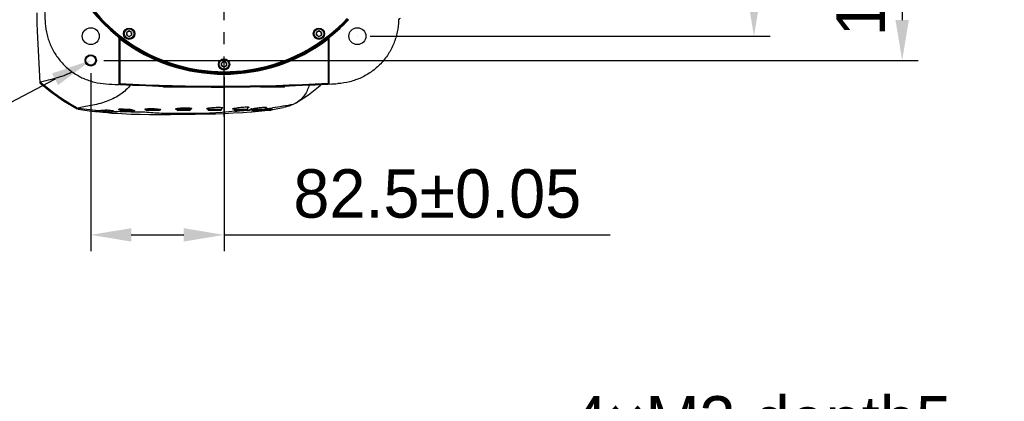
# Model space of a CAD drawing. Header units: millimetres. Extents: x 5828 to 6704, y 123 to 421.
# Tile 148 of 256: x 6404 to 6435, y 287 to 299. Entities that reach past the tile are written whole.
import ezdxf
from ezdxf import colors
from ezdxf.entities.mleader import LeaderData, LeaderLine
from ezdxf.math import Vec2, Vec3

# ---------------------------------------------------------------- set-up
doc = ezdxf.new("R2010")
doc.units = ezdxf.units.MM
doc.linetypes.add('CENTER', pattern=[0.6, 0.375, -0.075, 0.075, -0.075])
for name, color, linetype in [('中心线', 7, 'Continuous'), ('外形图', 7, 'Continuous'), ('多重引线', 7, 'Continuous'), ('尺寸标注', 7, 'Continuous')]:
    doc.layers.add(name, color=color, linetype=linetype)
doc.styles.get("Standard").update_dxf_attribs({"font": 'msyh.ttc'})
doc.styles.add('微软雅黑', font='msyh.ttc', dxfattribs={"height": 1.5})
doc.dimstyles.new('尺寸标注_1_20比例', dxfattribs={"dimtxt": 1.5, "dimasz": 1.25, "dimexe": 0.5, "dimexo": 0.4, "dimgap": 0.5, "dimtad": 1, "dimdec": 1, "dimlfac": 20, "dimdsep": 46, "dimtxsty": '微软雅黑', "dimcen": 0.09, "dimadec": 0, "dimazin": 0, "dimtp": 0.01, "dimtm": 0.01, "dimtfac": 1, "dimtdec": 1, "dimtofl": 0, "dimtmove": 0, "dimatfit": 3, "dimfxl": 1, "dimtolj": 1, "dimarcsym": 0})

# ---------------------------------------------------------------- blocks, each defined once
blk = doc.blocks.new('*D1075')
at = {"layer": 'Defpoints', "color": 0}
for p in [(6406.457, 297.67), (6410.582, 297.545), (6410.582, 292.266)]:
    blk.add_point(p, dxfattribs=at)
at = {"layer": '尺寸标注', "color": 0, "lineweight": -2}
for p, q in [((6406.457, 297.27), (6406.457, 291.766)), ((6410.582, 297.145), (6410.582, 291.766)), ((6407.707, 292.266), (6409.332, 292.266)), ((6410.582, 292.266), (6422.53, 292.266))]:
    blk.add_line(p, q, dxfattribs=at)
at = {"layer": '尺寸标注', "color": 0}
for points in [[(6407.707, 292.474), (6407.707, 292.058), (6406.457, 292.266)], [(6409.332, 292.058), (6409.332, 292.474), (6410.582, 292.266)]]:
    blk.add_solid(points, dxfattribs=at)
at = {"layer": '尺寸标注', "color": 0, "insert": (6417.181, 293.538), "char_height": 1.5, "attachment_point": 5, "style": '微软雅黑'}
blk.add_mtext('\\A1;\\A1;{\\fAlibaba PuHuiTi 3.0 55 Regular|b0|i0|c134|p18;82.5±0.05}', dxfattribs=at)
blk = doc.blocks.new('*D1077')
at = {"layer": 'Defpoints', "color": 0}
for p in [(6406.457, 307.42), (6406.457, 297.67), (6431.568, 297.67)]:
    blk.add_point(p, dxfattribs=at)
at = {"layer": '尺寸标注', "color": 0, "lineweight": -2}
for p, q in [((6406.857, 307.42), (6432.068, 307.42)), ((6431.568, 306.17), (6431.568, 298.92)), ((6406.857, 297.67), (6432.068, 297.67))]:
    blk.add_line(p, q, dxfattribs=at)
at = {"layer": '尺寸标注', "color": 0}
for points in [[(6431.777, 306.17), (6431.36, 306.17), (6431.568, 307.42)], [(6431.36, 298.92), (6431.777, 298.92), (6431.568, 297.67)]]:
    blk.add_solid(points, dxfattribs=at)
at = {"layer": '尺寸标注', "color": 0, "insert": (6430.295, 302.597), "char_height": 1.5, "attachment_point": 5, "rotation": 90, "style": '微软雅黑'}
blk.add_mtext('\\A1;\\A1;{\\fAlibaba PuHuiTi 3.0 55 Regular|b0|i0|c134|p18;195±0.05}', dxfattribs=at)
blk = doc.blocks.new('*D1150')
at = {"layer": 'Defpoints', "color": 0}
for p in [(6414.707, 306.67), (6414.707, 298.42), (6426.982, 298.42)]:
    blk.add_point(p, dxfattribs=at)
at = {"layer": '尺寸标注', "color": 0, "lineweight": -2}
for p, q in [((6415.107, 306.67), (6427.482, 306.67)), ((6426.982, 305.42), (6426.982, 299.67)), ((6415.107, 298.42), (6427.482, 298.42))]:
    blk.add_line(p, q, dxfattribs=at)
at = {"layer": '尺寸标注', "color": 0}
for points in [[(6427.19, 305.42), (6426.773, 305.42), (6426.982, 306.67)], [(6426.773, 299.67), (6427.19, 299.67), (6426.982, 298.42)]]:
    blk.add_solid(points, dxfattribs=at)
at = {"layer": '尺寸标注', "color": 0, "insert": (6425.702, 302.545), "char_height": 1.5, "attachment_point": 5, "rotation": 90, "style": '微软雅黑'}
blk.add_mtext('\\A1;165', dxfattribs=at)

msp = doc.modelspace()

# ---------------------------------------------------------------- linework, layer by layer
at = {"layer": '中心线', "linetype": 'CENTER', "ltscale": 5}
msp.add_line((6410.582, 295.9175), (6410.582, 309.5755), dxfattribs=at)
at = {"layer": '外形图', "linetype": 'ByBlock'}
for p, q in [((6404.7906, 298.8196), (6404.791, 298.8196)), ((6407.332, 298.3323), (6407.3359, 298.3342)), ((6407.332, 296.9474), (6407.332, 298.3323)), ((6407.3359, 296.9512), (6407.3359, 298.3342)), ((6407.3606, 298.3342), (6407.3359, 298.3342)), ((6407.3496, 298.373), (6407.3595, 298.3655)), ((6407.3595, 298.3655), (6407.3751, 298.3535)), ((6407.3607, 298.3337), (6407.3607, 296.9494)), ((6407.6445, 298.5812), (6407.5695, 298.5379)), ((6407.5695, 298.4513), (6407.5695, 298.5379)), ((6407.5695, 298.4513), (6407.6445, 298.408)), ((6407.7195, 298.5379), (6407.6445, 298.5812)), ((6407.6445, 298.408), (6407.7195, 298.4513)), ((6407.7195, 298.5379), (6407.7195, 298.4513)), ((6413.5195, 298.5812), (6413.4445, 298.5379)), ((6413.4445, 298.4513), (6413.4445, 298.5379)), ((6413.4445, 298.4513), (6413.5195, 298.408)), ((6413.5945, 298.5379), (6413.5195, 298.5812)), ((6413.5195, 298.408), (6413.5945, 298.4513)), ((6413.5945, 298.5379), (6413.5945, 298.4513)), ((6413.7882, 298.353), (6413.8045, 298.3655)), ((6413.828, 298.3342), (6413.8032, 298.3335)), ((6413.8039, 298.3336), (6413.8032, 296.9629)), ((6413.8045, 298.3655), (6413.814, 298.3727)), ((6413.832, 298.3323), (6413.828, 298.3342)), ((6413.828, 298.3342), (6413.828, 296.9648)), ((6413.832, 296.9611), (6413.832, 298.3323)), ((6413.8695, 298.4104), (6413.866, 298.4126)), ((6414.707, 298.4196), (6414.707, 298.4196)), ((6406.4729, 297.8139), (6406.4703, 297.8104)), ((6410.582, 297.6312), (6410.507, 297.5879)), ((6410.507, 297.5013), (6410.507, 297.5879)), ((6410.507, 297.5013), (6410.582, 297.458)), ((6410.657, 297.5879), (6410.582, 297.6312)), ((6410.582, 297.458), (6410.657, 297.5013)), ((6410.657, 297.5879), (6410.657, 297.5013)), ((6404.8819, 296.9749), (6404.8844, 296.9706)), ((6407.332, 296.9474), (6407.3359, 296.9512)), ((6407.3596, 296.9244), (6407.3609, 296.9494)), ((6408.7174, 296.8446), (6408.692, 296.8696)), ((6409.4464, 296.8446), (6408.7175, 296.8446)), ((6409.4465, 296.8446), (6409.4558, 296.8537)), ((6411.7174, 296.8446), (6411.7035, 296.8582)), ((6412.4464, 296.8446), (6411.7175, 296.8446)), ((6412.082, 296.8696), (6412.4719, 296.8696)), ((6412.4465, 296.8446), (6412.4719, 296.8696)), ((6413.8044, 296.9379), (6413.803, 296.9629)), ((6413.832, 296.9611), (6413.828, 296.9648)), ((6410.4987, 296.2143), (6410.4987, 296.1471)), ((6411.3097, 296.2289), (6411.3097, 296.1471)), ((6411.8517, 296.2226), (6411.8517, 296.1471)), ((6412.0902, 296.1539), (6412.4153, 296.207)), ((6412.7912, 296.3438), (6412.7225, 296.308)), ((6406.0367, 296.1647), (6406.0486, 296.1838)), ((6406.0691, 296.1558), (6406.0367, 296.1647)), ((6406.7925, 296.1118), (6406.7713, 296.1136)), ((6406.8373, 296.1221), (6406.9791, 296.1221)), ((6407.3542, 296.1653), (6407.3542, 296.1471)), ((6407.6595, 296.1471), (6407.3542, 296.1471)), ((6407.7492, 296.1221), (6407.3792, 296.1221)), ((6408.1653, 296.1713), (6408.1653, 296.1471)), ((6408.5853, 296.1471), (6408.1653, 296.1471)), ((6408.5602, 296.1221), (6408.1903, 296.1221)), ((6408.5853, 296.1605), (6408.5853, 296.1471)), ((6409.122, 296.1471), (6409.122, 296.1836)), ((6409.542, 296.1471), (6409.122, 296.1471)), ((6409.517, 296.1221), (6409.147, 296.1221)), ((6409.542, 296.1926), (6409.542, 296.1471)), ((6410.0787, 296.1907), (6410.0787, 296.1471)), ((6410.4987, 296.1471), (6410.0787, 296.1471)), ((6410.4737, 296.1221), (6410.1037, 296.1221)), ((6410.8897, 296.1869), (6410.8897, 296.1471)), ((6411.3097, 296.1471), (6410.8897, 296.1471)), ((6411.2847, 296.1221), (6410.9148, 296.1221)), ((6411.2052, 296.1195), (6411.1925, 296.1188)), ((6411.2133, 296.12), (6411.2052, 296.1195)), ((6411.2307, 296.121), (6411.2133, 296.12)), ((6411.3112, 296.126), (6411.3001, 296.1252)), ((6411.4325, 296.1343), (6411.3931, 296.1315)), ((6411.4317, 296.1673), (6411.4317, 296.1471)), ((6412.042, 296.1471), (6411.4317, 296.1471)), ((6412.017, 296.1221), (6411.4567, 296.1221)), ((6411.5834, 296.0942), (6411.5998, 296.0959)), ((6411.6493, 296.101), (6411.6777, 296.104)), ((6411.6777, 296.104), (6411.694, 296.1057)), ((6411.694, 296.1057), (6411.7034, 296.1067)), ((6411.7034, 296.1067), (6411.7149, 296.1079)), ((6411.7125, 296.1198), (6411.7102, 296.1195)), ((6411.7149, 296.1079), (6411.7463, 296.1113)), ((6411.7463, 296.1113), (6411.7524, 296.112)), ((6411.7524, 296.112), (6411.7748, 296.1144)), ((6411.7748, 296.1144), (6411.8152, 296.1189)), ((6411.8152, 296.1189), (6411.8458, 296.1223)), ((6411.8519, 296.1724), (6411.8486, 296.172)), ((6412.0419, 296.1474), (6412.0902, 296.1539)), ((6412.042, 296.1828), (6412.042, 296.1471))]:
    msp.add_line(p, q, dxfattribs=at)
for points in [[(6404.7906, 298.8196), (6404.7948, 298.5695), (6404.8819, 296.9749)], [(6404.8844, 296.9705), (6405.2075, 296.7025), (6405.6149, 296.4195), (6406.0367, 296.1647)], [(6412.7912, 296.3438), (6413.192, 296.6039), (6413.553, 296.8953), (6413.5891, 296.9297)], [(6406.0692, 296.1559), (6406.4157, 296.1053), (6406.5816, 296.0868)], [(6407.0818, 296.0404), (6407.1067, 296.0384), (6407.4175, 296.0202), (6407.7022, 296.0085), (6407.9868, 296.0008), (6408.2776, 295.9964), (6408.5823, 295.9948), (6408.9222, 295.996), (6409.3173, 296), (6409.6902, 296.0054), (6410.0213, 296.0119), (6410.3146, 296.0195), (6410.5867, 296.0288), (6410.866, 296.0414), (6411.1614, 296.059), (6411.4156, 296.0782)]]:
    msp.add_lwpolyline(points, dxfattribs=at)
for centre, radius in [((6406.457, 298.4196), 0.2629), ((6407.6445, 298.4946), 0.175), ((6407.6445, 298.4946), 0.15), ((6413.5195, 298.4946), 0.175), ((6413.5195, 298.4946), 0.15), ((6414.707, 298.4196), 0.2629), ((6406.457, 297.6696), 0.175), ((6406.457, 297.6696), 0.15), ((6410.582, 297.5446), 0.175), ((6410.582, 297.5446), 0.15)]:
    msp.add_circle(centre, radius, dxfattribs=at)
for centre, radius, start, end in [((6410.582, 302.5446), 5.2754, 43.15717, 316.82934), ((6410.582, 302.5446), 5.2504, 43.15782, 316.84261), ((6410.582, 302.5446), 5.2254, 43.15352, 316.84522), ((6410.582, 302.5446), 5.282, 128.49169, 231.50509), ((6464.9555, 302.5446), 60.0235, 176.4383, 183.561684), ((6438.1267, 299.2238), 33.3382, 180.13634, 180.6948), ((6416.0318, 298.9196), 0.05, 89.99978, 179.18325), ((6410.582, 302.5446), 5.282, 308.49169, 316.82038), ((6417.1026, 311.1517), 16.0753, 232.41614, 232.64819), ((6410.582, 302.5446), 5.3022, 232.58414, 307.42004), ((6410.582, 302.5446), 5.2772, 232.57742, 307.41338), ((6407.6445, 298.4946), 0.075, 180, 220.00237), ((6407.6445, 298.4946), 0.075, 120, 160.00237), ((6407.6445, 298.4946), 0.075, 240, 280.00237), ((6407.6445, 298.4946), 0.075, 60, 100.00237), ((6407.6445, 298.4946), 0.075, 300, 340.00237), ((6407.6445, 298.4946), 0.075, 0, 40.00237), ((6413.5195, 298.4946), 0.075, 180, 220.00237), ((6413.5195, 298.4946), 0.075, 120, 160.00237), ((6413.5195, 298.4946), 0.075, 240, 280.00237), ((6413.5195, 298.4946), 0.075, 60, 100.00237), ((6413.5195, 298.4946), 0.075, 300, 340.00237), ((6413.5195, 298.4946), 0.075, 0, 40.00237), ((6405.2883, 309.5471), 14.0554, 307.34266, 307.61252), ((6413.9285, 298.3341), 0.1005, 162.27225, 179.96865), ((6413.928, 298.3342), 0.0999, 128.33301, 162.22905), ((6410.582, 297.5446), 0.075, 180, 220.00237), ((6410.582, 297.5446), 0.075, 120, 160.00237), ((6410.582, 297.5446), 0.075, 240, 280.00237), ((6410.582, 297.5446), 0.075, 60, 100.00237), ((6410.582, 297.5446), 0.075, 300, 340.00237), ((6410.582, 297.5446), 0.075, 0, 40.00237), ((6410.457, 356.8396), 60, 266.626375, 266.989178), ((6407.2601, 295.1413), 1.7859, 87.41329, 87.93164), ((6407.2032, 293.8913), 3.0372, 87.04861, 87.40565), ((6410.457, 356.8396), 59.9952, 267.04069, 273.1985), ((6410.457, 356.8396), 59.9702, 267.04048, 273.198622), ((6413.9636, 294.094), 2.8483, 92.82229, 93.20266), ((6413.9022, 295.3609), 1.58, 92.27529, 92.86077), ((6410.457, 356.8396), 60, 273.249865, 273.484549), ((6407.6104, 306.2303), 10.1514, 261.33167, 265.25866), ((6410.7456, 306.3469), 10.2345, 276.45557, 277.49081), ((6406.8273, 295.7327), 0.4, 92.18711, 92.35872), ((6406.8373, 296.1471), 0.025, 216.90896, 270), ((6406.7872, 294.1978), 1.936, 86.24178, 86.49207), ((6406.7799, 294.0871), 2.0471, 86.09253, 86.24272), ((6406.761, 293.8183), 2.3165, 85.28565, 86.07954), ((6406.7376, 293.5286), 2.6071, 84.97288, 85.29572), ((6406.7277, 293.4155), 2.7206, 84.84157, 84.97411), ((6406.6931, 293.0433), 3.0945, 82.58906, 84.82227), ((6406.7056, 293.1316), 3.0053, 82.40759, 82.60899), ((6406.7181, 293.2253), 2.9107, 82.02574, 82.408), ((6406.7297, 293.3083), 2.8269, 81.88948, 82.02473), ((6406.7508, 293.4552), 2.6786, 81.39714, 81.89308), ((6407.3792, 296.1471), 0.025, 180, 270), ((6407.4526, 296.5016), 0.3814, 255.13292, 255.85558), ((6407.6021, 297.2603), 1.155, 260.25812, 262.36954), ((6407.6393, 297.5247), 1.4219, 262.30135, 262.6188), ((6407.6481, 297.593), 1.4908, 262.6188, 262.94357), ((6407.6555, 297.6527), 1.5509, 262.94294, 263.14456), ((6407.3681, 293.8314), 2.3357, 82.80421, 83.06806), ((6407.385, 293.9646), 2.2014, 82.50391, 82.80481), ((6407.4035, 294.1056), 2.0592, 82.25411, 82.50339), ((6407.4324, 294.3163), 1.8465, 81.67882, 82.26026), ((6407.4705, 294.5775), 1.5825, 81.18961, 81.6764), ((6407.503, 294.7873), 1.3702, 80.72731, 81.18887), ((6407.7492, 296.1471), 0.025, 270, 319.33519), ((6407.6663, 295.6631), 0.4792, 77.13623, 77.33384), ((6408.1903, 296.1471), 0.025, 180, 270), ((6408.5603, 296.1471), 0.025, 270, 0), ((6409.147, 296.1471), 0.025, 180, 270), ((6409.517, 296.1471), 0.025, 270, 0), ((6410.1037, 296.1471), 0.025, 180, 270), ((6410.4737, 296.1471), 0.025, 270, 0), ((6410.9147, 296.1471), 0.025, 180, 270), ((6410.1507, 302.9185), 6.8691, 276.44883, 276.89454), ((6410.2342, 302.2377), 6.1832, 276.8841, 277.88042), ((6410.2963, 311.9545), 15.8611, 272.83939, 273.23919), ((6411.2847, 296.1471), 0.025, 270, 0), ((6410.4113, 310.0371), 13.9403, 273.70122, 274.03865), ((6411.5504, 295.6739), 0.5076, 103.6269, 104.29666), ((6411.4567, 296.1471), 0.025, 180, 270), ((6409.5647, 316.022), 20.0298, 275.83175, 275.97387), ((6411.4786, 298.3749), 2.2672, 274.38921, 275.37106), ((6411.4227, 298.987), 2.8818, 275.33835, 275.53493), ((6411.4043, 299.1774), 3.0731, 275.53465, 275.71219), ((6411.3729, 299.488), 3.3853, 275.75697, 276.0915), ((6411.8267, 296.1471), 0.025, 270, 0), ((6410.6867, 306.8573), 10.7483, 276.22404, 276.46181), ((6412.017, 296.1471), 0.025, 270, 0)]:
    msp.add_arc(centre, radius, start, end, dxfattribs=at)
for points, knots in [([(6405.0479, 298.8157), (6405.0554, 298.6953), (6405.0923, 298.4553), (6405.2116, 298.1116), (6405.3909, 297.7949), (6405.6243, 297.5157), (6405.9042, 297.2832), (6406.2215, 297.105), (6406.5656, 296.9868), (6406.8057, 296.9507), (6406.9262, 296.9436)], [0, 0, 0, 0, 0.125, 0.25, 0.375, 0.5, 0.625, 0.75, 0.875, 1, 1, 1, 1]), ([(6415.9818, 298.9203), (6415.9802, 298.7957), (6415.9535, 298.5464), (6415.8447, 298.1868), (6415.6708, 297.8536), (6415.438, 297.5585), (6415.1544, 297.312), (6414.8299, 297.1225), (6414.4759, 296.9966), (6414.228, 296.9581), (6414.1037, 296.9506)], [0, 0, 0, 0, 0.1250006, 0.2500008, 0.3750005, 0.5, 0.6249996, 0.7499993, 0.8749995, 1, 1, 1, 1]), ([(6407.332, 298.3323), (6407.332, 298.3398), (6407.3303, 298.3548), (6407.3228, 298.3761), (6407.3107, 298.3952), (6407.3001, 298.4059), (6407.2942, 298.4105)], [0, 0, 0, 0, 0.2499022, 0.500019, 0.7500738, 1, 1, 1, 1]), ([(6407.3605, 298.3337), (6407.3558, 298.3409), (6407.3467, 298.3554), (6407.335, 298.3732), (6407.3247, 298.3865), (6407.3137, 298.399), (6407.3045, 298.4075), (6407.2979, 298.4126)], [0, 0, 0, 0, 0.2557773, 0.5061728, 0.6299345, 0.7535417, 1, 1, 1, 1]), ([(6407.3359, 298.3342), (6407.3359, 298.3417), (6407.3342, 298.3567), (6407.3267, 298.3781), (6407.3146, 298.3973), (6407.3038, 298.408), (6407.2979, 298.4126)], [0, 0, 0, 0, 0.2499168, 0.5000104, 0.7500965, 1, 1, 1, 1]), ([(6407.3607, 298.3331), (6407.3615, 298.3344), (6407.3632, 298.3371), (6407.3656, 298.341), (6407.368, 298.3446), (6407.3699, 298.3472), (6407.3713, 298.3491), (6407.3721, 298.3502), (6407.3729, 298.3512), (6407.3736, 298.352), (6407.3741, 298.3527), (6407.3745, 298.3532), (6407.3748, 298.3534), (6407.375, 298.3535), (6407.375, 298.3536), (6407.3751, 298.3536)], [0, 0, 0, 0, 0.191625, 0.3776555, 0.5495915, 0.7001966, 0.7659187, 0.8244459, 0.875168, 0.9175772, 0.9514028, 0.9764246, 0.9924907, 0.997216, 1, 1, 1, 1]), ([(6413.8032, 298.3335), (6413.8022, 298.3347), (6413.8002, 298.3371), (6413.7974, 298.3406), (6413.795, 298.3434), (6413.7932, 298.3454), (6413.7921, 298.3467), (6413.7912, 298.3481), (6413.7903, 298.3496), (6413.7896, 298.351), (6413.789, 298.3521), (6413.7887, 298.3527), (6413.7885, 298.353), (6413.7882, 298.3531), (6413.7882, 298.353)], [0, 0, 0, 0, 0.1925758, 0.3785531, 0.5498996, 0.6279307, 0.6998685, 0.7651609, 0.8235387, 0.9175103, 0.9515127, 0.9762407, 0.9919773, 1, 1, 1, 1]), ([(6413.8036, 298.3342), (6413.8058, 298.3379), (6413.8105, 298.3451), (6413.8175, 298.3558), (6413.8246, 298.3664), (6413.8317, 298.3767), (6413.8393, 298.3866), (6413.8475, 298.3959), (6413.8564, 298.4047), (6413.8627, 298.41), (6413.866, 298.4126)], [0, 0, 0, 0, 0.1283972, 0.2556651, 0.3815716, 0.5061471, 0.6297533, 0.7530101, 0.8763129, 1, 1, 1, 1]), ([(6413.832, 298.3323), (6413.832, 298.3397), (6413.8337, 298.3547), (6413.8411, 298.376), (6413.853, 298.3951), (6413.8637, 298.4057), (6413.8695, 298.4104)], [0, 0, 0, 0, 0.2499113, 0.5000128, 0.7500967, 1, 1, 1, 1]), ([(6405.8854, 297.3117), (6405.7138, 297.2216), (6405.4393, 297.1228), (6405.1042, 297.0483), (6404.9563, 297.0145), (6404.9046, 296.9924)], [0, 0, 0, 0, 0.5627619, 0.83655, 1, 1, 1, 1]), ([(6404.9046, 296.9924), (6404.8986, 296.9898), (6404.8902, 296.9864), (6404.8815, 296.9782), (6404.8818, 296.9749)], [0, 0, 0, 0, 0.6679418, 1, 1, 1, 1]), ([(6406.0486, 296.1838), (6405.9487, 296.2416), (6405.5463, 296.4788), (6405.1617, 296.7519), (6404.9046, 296.9924)], [0, 0, 0, 0, 0.2468626, 1, 1, 1, 1]), ([(6407.6878, 296.9109), (6407.6001, 296.8014), (6407.3886, 296.5984), (6406.9786, 296.3985), (6406.5351, 296.2711), (6406.224, 296.2334), (6406.0805, 296.1948)], [0, 0, 0, 0, 0.233863, 0.4799886, 0.7523556, 1, 1, 1, 1]), ([(6407.3055, 296.9225), (6407.3089, 296.9223), (6407.3141, 296.9231), (6407.3202, 296.926), (6407.3229, 296.9281), (6407.3242, 296.9293)], [0, 0, 0, 0, 0.4981805, 0.7494733, 1, 1, 1, 1]), ([(6407.3242, 296.9293), (6407.3254, 296.9304), (6407.3276, 296.933), (6407.3309, 296.939), (6407.332, 296.9441), (6407.332, 296.9474)], [0, 0, 0, 0, 0.2505717, 0.5018186, 1, 1, 1, 1]), ([(6407.3321, 296.938), (6407.3333, 296.94), (6407.3352, 296.9443), (6407.3359, 296.9489), (6407.3359, 296.9512)], [0, 0, 0, 0, 0.517515, 1, 1, 1, 1]), ([(6407.3609, 296.9494), (6407.3593, 296.9496), (6407.3561, 296.9499), (6407.3516, 296.9503), (6407.3473, 296.9507), (6407.3441, 296.9509), (6407.3418, 296.9511), (6407.3403, 296.9512), (6407.3391, 296.9512), (6407.338, 296.9513), (6407.3372, 296.9513), (6407.3365, 296.9513), (6407.3362, 296.9513), (6407.336, 296.9512), (6407.3359, 296.9512), (6407.3359, 296.9512)], [0, 0, 0, 0, 0.191691, 0.3776945, 0.5496668, 0.7004663, 0.7662933, 0.8249044, 0.8756787, 0.9181274, 0.9519746, 0.9769754, 0.9929272, 0.9975096, 1, 1, 1, 1]), ([(6413.2161, 296.9143), (6413.1871, 296.7989), (6413.0903, 296.5684), (6412.8985, 296.4048), (6412.791, 296.3438)], [0, 0, 0, 0, 0.4905167, 1, 1, 1, 1]), ([(6413.8155, 296.9641), (6413.8145, 296.9641), (6413.8104, 296.9637), (6413.8063, 296.9632), (6413.8032, 296.9629)], [0, 0, 0, 0, 0.2359438, 1, 1, 1, 1]), ([(6413.8246, 296.9649), (6413.8232, 296.9648), (6413.8202, 296.9646), (6413.8172, 296.9643), (6413.8155, 296.9641)], [0, 0, 0, 0, 0.4356836, 1, 1, 1, 1]), ([(6413.828, 296.9648), (6413.828, 296.9648), (6413.8279, 296.9649), (6413.8277, 296.9649), (6413.8274, 296.9649), (6413.8271, 296.9649), (6413.8266, 296.9649), (6413.8257, 296.9649), (6413.825, 296.9649), (6413.8246, 296.9649)], [0, 0, 0, 0, 0.0265763, 0.0807211, 0.1637168, 0.2754106, 0.415392, 0.5831701, 1, 1, 1, 1]), ([(6413.8398, 296.9429), (6413.8386, 296.9441), (6413.8363, 296.9467), (6413.8331, 296.9526), (6413.832, 296.9577), (6413.832, 296.9611)], [0, 0, 0, 0, 0.2505571, 0.5018266, 1, 1, 1, 1]), ([(6413.8584, 296.9361), (6413.855, 296.9359), (6413.8499, 296.9367), (6413.8437, 296.9397), (6413.841, 296.9418), (6413.8398, 296.9429)], [0, 0, 0, 0, 0.4981742, 0.749442, 1, 1, 1, 1]), ([(6406.0804, 296.1948), (6406.0744, 296.1931), (6406.0637, 296.1898), (6406.0531, 296.1859), (6406.0486, 296.1839)], [0, 0, 0, 0, 0.560349, 1, 1, 1, 1]), ([(6409.082, 296.1678), (6409.082, 296.1751), (6409.1172, 296.1818), (6409.1603, 296.1911), (6409.2417, 296.1974), (6409.3317, 296.2014), (6409.4216, 296.2013), (6409.5034, 296.1983), (6409.5462, 296.1912), (6409.582, 296.1857), (6409.582, 296.1785)], [0, 0, 0, 0, 0.0430352, 0.1511819, 0.3115014, 0.5005385, 0.6896416, 0.8499566, 0.9576923, 1, 1, 1, 1]), ([(6410.0387, 296.1745), (6410.0387, 296.1818), (6410.0741, 296.1883), (6410.1168, 296.1993), (6410.1982, 296.2077), (6410.288, 296.2149), (6410.3778, 296.2181), (6410.4599, 296.2183), (6410.5024, 296.2133), (6410.5387, 296.2091), (6410.5387, 296.2021)], [0, 0, 0, 0, 0.0430513, 0.1515526, 0.3120081, 0.50108, 0.6903471, 0.8508378, 0.9583724, 1, 1, 1, 1]), ([(6410.5387, 296.2021), (6410.5387, 296.2005), (6410.5272, 296.1888), (6410.5122, 296.1881), (6410.4995, 296.1852)], [0, 0, 0, 0, 0.1079765, 1, 1, 1, 1]), ([(6410.8497, 296.1703), (6410.8497, 296.1776), (6410.8853, 296.184), (6410.9278, 296.1968), (6411.009, 296.2077), (6411.0986, 296.2188), (6411.1882, 296.2261), (6411.2709, 296.2308), (6411.3124, 296.2277), (6411.3497, 296.2265), (6411.3497, 296.2196)], [0, 0, 0, 0, 0.0430814, 0.1520412, 0.3127487, 0.5018677, 0.691289, 0.8520818, 0.9595705, 1, 1, 1, 1]), ([(6411.3497, 296.2196), (6411.3497, 296.2181), (6411.3376, 296.2064), (6411.3228, 296.205), (6411.3099, 296.2017)], [0, 0, 0, 0, 0.1047889, 1, 1, 1, 1]), ([(6411.4308, 296.1672), (6411.4711, 296.1769), (6411.564, 296.1925), (6411.6826, 296.2089), (6411.777, 296.2184), (6411.8371, 296.2232), (6411.8659, 296.2219), (6411.8917, 296.2218), (6411.8917, 296.2172)], [0, 0, 0, 0, 0.2666918, 0.6079664, 0.764639, 0.8898347, 0.9704578, 1, 1, 1, 1]), ([(6411.8917, 296.2172), (6411.8917, 296.2158), (6411.8783, 296.2053), (6411.8646, 296.2037), (6411.8518, 296.2003)], [0, 0, 0, 0, 0.0960798, 1, 1, 1, 1]), ([(6412.7225, 296.308), (6412.7015, 296.298), (6412.6029, 296.2541), (6412.4987, 296.2219), (6412.4154, 296.2061)], [0, 0, 0, 0, 0.2148149, 1, 1, 1, 1]), ([(6406.582, 296.0898), (6406.582, 296.0961), (6406.6215, 296.0833), (6406.6595, 296.0903), (6406.7431, 296.0782), (6406.8321, 296.0719), (6406.9211, 296.0607), (6407.0045, 296.0575), (6407.0429, 296.0421), (6407.082, 296.0495), (6407.082, 296.043)], [0, 0, 0, 0, 0.0380272, 0.1463362, 0.3083996, 0.4994129, 0.690416, 0.8526391, 0.9613699, 1, 1, 1, 1]), ([(6407.082, 296.043), (6407.082, 296.0366), (6407.0424, 296.0515), (6407.0045, 296.0421), (6406.9209, 296.0544), (6406.8318, 296.0595), (6406.7427, 296.0705), (6406.6594, 296.0738), (6406.6211, 296.0902), (6406.582, 296.0833), (6406.582, 296.0898)], [0, 0, 0, 0, 0.0379507, 0.1461796, 0.3082138, 0.4991955, 0.6901469, 0.8523334, 0.9612414, 1, 1, 1, 1]), ([(6406.7723, 296.1239), (6406.7723, 296.1276), (6406.7909, 296.1313), (6406.8012, 296.132), (6406.8109, 296.1324)], [0, 0, 0, 0, 0.2809054, 1, 1, 1, 1]), ([(6406.7723, 296.1239), (6406.7723, 296.1218), (6406.7807, 296.1137), (6406.791, 296.114), (6406.7988, 296.1125)], [0, 0, 0, 0, 0.2040841, 1, 1, 1, 1]), ([(6407.2445, 296.0676), (6407.1799, 296.0637), (6407.0417, 296.0745), (6406.904, 296.0872), (6406.8322, 296.102)], [0, 0, 0, 0, 0.4686584, 1, 1, 1, 1]), ([(6407.1515, 296.1036), (6407.1624, 296.102), (6407.1969, 296.0965), (6407.2314, 296.09), (6407.2543, 296.0833)], [0, 0, 0, 0, 0.316102, 1, 1, 1, 1]), ([(6407.2723, 296.074), (6407.2723, 296.0713), (6407.2588, 296.0687), (6407.2514, 296.068), (6407.2445, 296.0676)], [0, 0, 0, 0, 0.2793662, 1, 1, 1, 1]), ([(6407.2543, 296.0833), (6407.2592, 296.0819), (6407.2731, 296.0826), (6407.2668, 296.0752), (6407.2653, 296.0751)], [0, 0, 0, 0, 0.7723465, 1, 1, 1, 1]), ([(6407.3142, 296.1529), (6407.3142, 296.1611), (6407.3362, 296.1628), (6407.3478, 296.1647), (6407.3535, 296.1652)], [0, 0, 0, 0, 0.5900277, 1, 1, 1, 1]), ([(6407.3547, 296.133), (6407.3489, 296.1346), (6407.3363, 296.1392), (6407.3142, 296.1438), (6407.3142, 296.1529)], [0, 0, 0, 0, 0.3995783, 1, 1, 1, 1]), ([(6407.3535, 296.1652), (6407.3723, 296.1669), (6407.4715, 296.1684), (6407.5704, 296.1597), (6407.65, 296.15)], [0, 0, 0, 0, 0.1908843, 1, 1, 1, 1]), ([(6407.7741, 296.1021), (6407.7547, 296.1003), (6407.6533, 296.097), (6407.5517, 296.1031), (6407.4704, 296.1128)], [0, 0, 0, 0, 0.192325, 1, 1, 1, 1]), ([(6407.773, 296.1303), (6407.779, 296.1289), (6407.7912, 296.1247), (6407.8142, 296.1222), (6407.8142, 296.1134)], [0, 0, 0, 0, 0.4077495, 1, 1, 1, 1]), ([(6407.8142, 296.1134), (6407.8142, 296.1119), (6407.8016, 296.1013), (6407.7868, 296.1033), (6407.7741, 296.1021)], [0, 0, 0, 0, 0.1007715, 1, 1, 1, 1]), ([(6408.1253, 296.1569), (6408.1253, 296.1585), (6408.1367, 296.1704), (6408.1525, 296.1695), (6408.1653, 296.1713)], [0, 0, 0, 0, 0.1101001, 1, 1, 1, 1]), ([(6408.1253, 296.1569), (6408.1253, 296.1552), (6408.1367, 296.1429), (6408.1526, 296.1426), (6408.1656, 296.1399)], [0, 0, 0, 0, 0.1110706, 1, 1, 1, 1]), ([(6410.9223, 296.0929), (6410.3958, 296.0333), (6409.6313, 296.0201), (6408.7011, 296.021), (6408.2989, 296.0424), (6408.1319, 296.0692)], [0, 0, 0, 0, 0.5689539, 0.8184574, 1, 1, 1, 1]), ([(6408.1653, 296.1713), (6408.235, 296.1814), (6408.3763, 296.1782), (6408.5174, 296.1733), (6408.5863, 296.1603)], [0, 0, 0, 0, 0.5009484, 1, 1, 1, 1]), ([(6408.5774, 296.1302), (6408.5842, 296.1311), (6408.5981, 296.1345), (6408.6253, 296.1353), (6408.6253, 296.1452)], [0, 0, 0, 0, 0.41193, 1, 1, 1, 1]), ([(6408.5863, 296.1603), (6408.592, 296.1592), (6408.6036, 296.1559), (6408.6253, 296.1535), (6408.6253, 296.1452)], [0, 0, 0, 0, 0.4078, 1, 1, 1, 1]), ([(6409.082, 296.1678), (6409.082, 296.1663), (6409.093, 296.155), (6409.1079, 296.1558), (6409.1201, 296.1539)], [0, 0, 0, 0, 0.1087671, 1, 1, 1, 1]), ([(6409.5438, 296.1632), (6409.5493, 296.1643), (6409.5608, 296.1677), (6409.582, 296.1703), (6409.582, 296.1785)], [0, 0, 0, 0, 0.4064799, 1, 1, 1, 1]), ([(6410.0795, 296.1621), (6410.0736, 296.1627), (6410.0617, 296.1652), (6410.0387, 296.1661), (6410.0387, 296.1745)], [0, 0, 0, 0, 0.4126543, 1, 1, 1, 1]), ([(6410.8899, 296.161), (6410.8842, 296.1614), (6410.8728, 296.1634), (6410.8497, 296.1623), (6410.8497, 296.1703)], [0, 0, 0, 0, 0.418466, 1, 1, 1, 1]), ([(6411.3917, 296.1521), (6411.3917, 296.1556), (6411.4075, 296.1602), (6411.4167, 296.1636), (6411.4251, 296.1657)], [0, 0, 0, 0, 0.2855806, 1, 1, 1, 1]), ([(6411.4317, 296.1463), (6411.4259, 296.1464), (6411.415, 296.1479), (6411.3917, 296.1443), (6411.3917, 296.1521)], [0, 0, 0, 0, 0.4243377, 1, 1, 1, 1]), ([(6411.4156, 296.0782), (6411.4254, 296.0791), (6411.4814, 296.084), (6411.5373, 296.0895), (6411.5834, 296.0942)], [0, 0, 0, 0, 0.1747352, 1, 1, 1, 1]), ([(6411.582, 296.1137), (6411.582, 296.1147), (6411.5858, 296.1161), (6411.5882, 296.117), (6411.5904, 296.1177)], [0, 0, 0, 0, 0.2903382, 1, 1, 1, 1]), ([(6411.5895, 296.1118), (6411.5876, 296.1119), (6411.5855, 296.1121), (6411.582, 296.113), (6411.582, 296.1137)], [0, 0, 0, 0, 0.7173972, 1, 1, 1, 1]), ([(6411.6123, 296.1119), (6411.6079, 296.1118), (6411.6003, 296.1115), (6411.5926, 296.1116), (6411.5895, 296.1118)], [0, 0, 0, 0, 0.5810371, 1, 1, 1, 1]), ([(6411.5904, 296.1177), (6411.5928, 296.1184), (6411.5984, 296.1198), (6411.604, 296.1211), (6411.6071, 296.1218)], [0, 0, 0, 0, 0.4374698, 1, 1, 1, 1]), ([(6411.6521, 296.1144), (6411.6449, 296.1138), (6411.6316, 296.1129), (6411.6183, 296.1122), (6411.6123, 296.1119)], [0, 0, 0, 0, 0.5462085, 1, 1, 1, 1]), ([(6411.8499, 296.1607), (6411.8696, 296.1634), (6411.9354, 296.172), (6412.0013, 296.1803), (6412.0477, 296.1833)], [0, 0, 0, 0, 0.2994774, 1, 1, 1, 1]), ([(6412.082, 296.1819), (6412.082, 296.1781), (6412.0617, 296.1762), (6412.0521, 296.1714), (6412.0421, 296.1691)], [0, 0, 0, 0, 0.2706195, 1, 1, 1, 1]), ([(6412.0477, 296.1833), (6412.0562, 296.1839), (6412.0639, 296.183), (6412.082, 296.1849), (6412.082, 296.1819)], [0, 0, 0, 0, 0.7400334, 1, 1, 1, 1])]:
    msp.add_open_spline(points, degree=3, knots=knots, dxfattribs=at)
for points in [[(6412.7225, 296.3079), (6412.5098, 296.2636), (6412.2952, 296.2281), (6412.0798, 296.1998)], [(6406.8322, 296.102), (6406.8188, 296.1048), (6406.8055, 296.1079), (6406.7925, 296.112)], [(6406.8121, 296.1325), (6406.8258, 296.133), (6406.8396, 296.1329), (6406.8534, 296.1326)], [(6406.8534, 296.1326), (6406.8708, 296.1322), (6406.8882, 296.1313), (6406.9056, 296.1303)], [(6408.1319, 296.0692), (6407.8394, 296.0663), (6407.5466, 296.0698), (6407.2544, 296.0828)], [(6407.7238, 296.1396), (6407.7397, 296.137), (6407.7557, 296.1342), (6407.7714, 296.1306)]]:
    msp.add_open_spline(points, degree=3, dxfattribs=at)

# ---------------------------------------------------------------- dimensions: what is measured, and where the dimension line sits
at = {"layer": '尺寸标注'}
dim = msp.add_linear_dim(base=(6431.5684, 297.6696), p1=(6406.457, 307.4196), p2=(6406.457, 297.6696), angle=90, text='\\A1;{\\fAlibaba PuHuiTi 3.0 55 Regular|b0|i0|c134|p18;<>±0.05}', dimstyle='尺寸标注_1_20比例', override={"dimtxsty": '微软雅黑'}, dxfattribs=at)
dim.commit()
dim.dimension.update_dxf_attribs({"geometry": '*D1077', "text_midpoint": (6431.5684, 302.5972), "dimtype": 160})
dim = msp.add_linear_dim(base=(6426.9818, 298.4196), p1=(6414.707, 306.6696), p2=(6414.707, 298.4196), angle=90, dimstyle='尺寸标注_1_20比例', dxfattribs=at)
dim.commit()
dim.dimension.update_dxf_attribs({"geometry": '*D1150', "text_midpoint": (6425.7022, 302.5446)})
dim = msp.add_linear_dim(base=(6410.582, 292.2661), p1=(6406.457, 297.6696), p2=(6410.582, 297.5446), text='\\A1;{\\fAlibaba PuHuiTi 3.0 55 Regular|b0|i0|c134|p18;<>±0.05}', dimstyle='尺寸标注_1_20比例', override={"dimtxsty": '微软雅黑'}, dxfattribs=at)
dim.commit()
dim.dimension.update_dxf_attribs({"geometry": '*D1075', "text_midpoint": (6417.181, 293.5377)})

# ---------------------------------------------------------------- leaders
at = {"layer": '多重引线'}
ml = msp.add_multileader_mtext('Standard', dxfattribs=at)
ml.set_content('\\A1;{\\fAlibaba PuHuiTi 3.0 65 Medium|b0|i0|c134|p18;2x\\C256;Φ\\C0;6H7({\\H0.7x;\\S+0.012 ^   0;}) through}')
ml.set_leader_properties()
ml.build(insert=Vec2(0, 0))
ml.multileader.update_dxf_attribs({"text_left_attachment_type": 5, "text_right_attachment_type": 5, "dogleg_length": 1, "arrow_head_size": 1.25})
ctx = ml.context
ctx.base_point, ctx.char_height, ctx.arrow_head_size, ctx.landing_gap_size, ctx.plane_origin = Vec3(6374.1914, 293.6863), 1.5, 1.25, 0.4, Vec3(6406.457, 297.6696)
ctx.left_attachment, ctx.right_attachment, ctx.text_align_type = 5, 5, 2
notes = []
notes.append((ctx, [(0, (1, 1, 0), (6398.907, 293.6863), (-1, 0), 0.2, [(0, [(6406.457, 297.6696)], 0, [])])]))
ctx.mtext.insert, ctx.mtext.alignment, ctx.mtext.flow_direction = Vec3(6398.307, 296.6291), 3, 5
ml = msp.add_multileader_mtext('Standard', dxfattribs=at)
ml.set_content('{\\fAlibaba PuHuiTi 3.0 65 Medium|b0|i0|c134|p18;\\C256;4×M3 depth5}', style='微软雅黑')
ml.set_leader_properties()
ml.build(insert=Vec2(0, 0))
ml.multileader.update_dxf_attribs({"text_left_attachment_type": 5, "text_right_attachment_type": 5, "dogleg_length": 1, "arrow_head_size": 1.25})
ctx = ml.context
ctx.base_point, ctx.char_height, ctx.arrow_head_size, ctx.plane_origin = Vec3(6419.3381, 285.1979), 1.5, 1.25, Vec3(6410.7295, 274.8943)
ctx.left_attachment, ctx.right_attachment = 5, 5
notes.append((ctx, [(0, (1, 1, 0), (6418.3381, 285.1979), (1, 0), 1, [(0, [(6410.7295, 274.8943)], 0, [])])]))
ctx.mtext.insert, ctx.mtext.flow_direction = Vec3(6421.3381, 287.2728), 5
for ctx, leaders in notes:
    for number, flags, end, landing, length, lines in leaders:
        leader = LeaderData()
        leader.index, (leader.has_last_leader_line, leader.has_dogleg_vector, leader.attachment_direction) = number, flags
        leader.last_leader_point, leader.dogleg_vector, leader.dogleg_length = Vec3(end), Vec3(landing), length
        for number, points, colour, breaks in lines:
            line = LeaderLine()
            line.index, line.vertices, line.color, line.breaks = number, Vec3.list(points), colors.encode_raw_color(colour), breaks
            leader.lines.append(line)
        ctx.leaders.append(leader)

doc.saveas('drawing.dxf')
